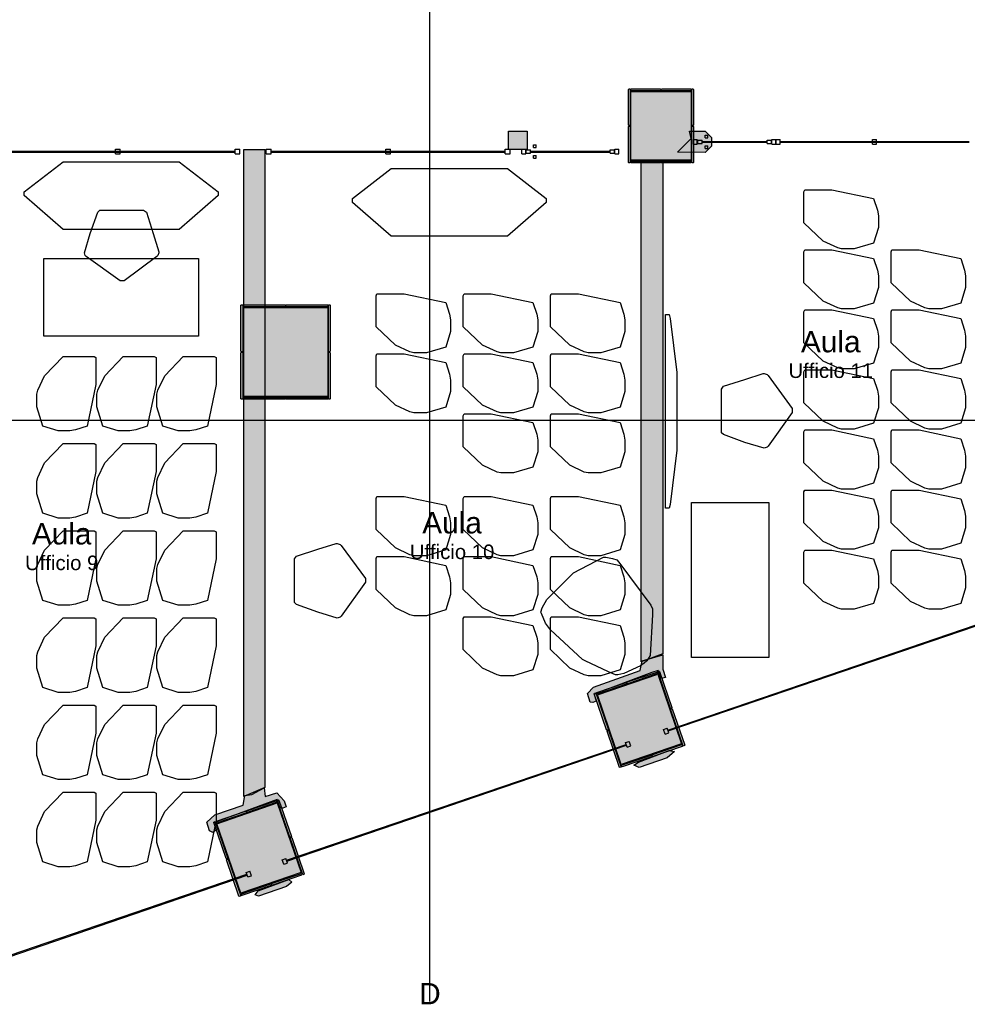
# Model space of a CAD drawing. Header units: millimetres. Extents: x -4985 to 43235, y -185 to 35000.
# Tile 8 of 13: x 17264 to 27048, y -30 to 10136. Entities that reach past the tile are written whole.
import ezdxf
from ezdxf.enums import TextEntityAlignment as Align

# ---------------------------------------------------------------- set-up
doc = ezdxf.new("R2010")
doc.units = ezdxf.units.MM
for name, color, linetype in [('A-ARREDI', 9, 'Continuous'), ('A-MURI-ESISTENTI', 7, 'Continuous'), ('A-MURI-NUOVI', 40, 'Continuous'), ('A-PARETI-VETRATE', 5, 'Continuous'), ('A-PILASTRI', 8, 'Continuous'), ('A-TESTI', 7, 'Continuous'), ('A-TRACCE-SEZIONI', 1, 'Continuous'), ('A-VETRINE', 4, 'Continuous')]:
    doc.layers.add(name, color=color, linetype=linetype)
doc.styles.add('VISIO', font='arial.ttf')

msp = doc.modelspace()

# ---------------------------------------------------------------- hatches: boundary and pattern name
at = {"layer": 'A-MURI-ESISTENTI'}
for points in [[(24340, 8765), (24055, 8770), (24195, 8910), (24180, 8985), (24340, 8985), (24405, 8920), (24405, 8830), (24340, 8765)], [(23180, 3085), (23155, 3090), (23125, 3180), (23190, 3245), (23670, 3415), (23690, 3515), (23905, 3580), (23905, 3430), (23930, 3345), (23890, 3335), (23857, 3415), (23790, 3395), (23196, 3173), (23215, 3100), (23180, 3085)], [(23660, 2415), (23605, 2440), (23653, 2471), (23971, 2589), (24025, 2580), (23950, 2515), (23660, 2415)], [(19260, 1745), (19225, 1760), (19195, 1850), (19280, 1925), (19570, 2025), (19590, 2125), (19660, 2135), (19790, 2205), (19800, 2115), (19920, 2155), (19995, 2070), (20015, 2010), (19980, 1995), (19955, 2000), (19924, 2085), (19268, 1844), (19295, 1770), (19260, 1745)], [(19730, 1085), (19695, 1100), (19725, 1141), (20042, 1260), (20075, 1230), (20020, 1185), (19730, 1085)]]:
    msp.add_hatch(color=7, dxfattribs=at).paths.add_polyline_path(points)
at = {"layer": 'A-MURI-NUOVI'}
for points in [[(22505, 8920), (22505, 8830), (22505, 8795), (22470, 8795), (22350, 8795), (22310, 8795), (22310, 8985), (22505, 8985), (22505, 8920)], [(19795, 2210), (19580, 2115), (19580, 8795), (19795, 8795), (19795, 2210)], [(23680, 3505), (23680, 8665), (23905, 8660), (23905, 3590), (23680, 3505)]]:
    msp.add_hatch(color=40, dxfattribs=at).paths.add_polyline_path(points)
at = {"layer": 'A-PILASTRI'}
for points in [[(23567, 9421), (23567, 9043), (23553, 9043), (23549, 9047), (23549, 9417), (23553, 9421), (23567, 9421)], [(23882, 9403), (23575, 9403), (23575, 9417), (23579, 9421), (23878, 9421), (23882, 9417), (23882, 9403)], [(24195, 9395), (24195, 8685), (23575, 8685), (23575, 9395), (24195, 9395)], [(24195, 9403), (23888, 9403), (23888, 9417), (23892, 9421), (24191, 9421), (24195, 9417), (24195, 9403)], [(24203, 9043), (24203, 9421), (24217, 9421), (24221, 9417), (24221, 9047), (24217, 9043), (24203, 9043)], [(23567, 9037), (23567, 8659), (23553, 8659), (23549, 8663), (23549, 9033), (23553, 9037), (23567, 9037)], [(24203, 8659), (24203, 9037), (24217, 9037), (24221, 9033), (24221, 8663), (24217, 8659), (24203, 8659)], [(23575, 8677), (23882, 8677), (23882, 8663), (23878, 8659), (23579, 8659), (23575, 8663), (23575, 8677)], [(23888, 8677), (24195, 8677), (24195, 8663), (24191, 8659), (23892, 8659), (23888, 8663), (23888, 8677)], [(19567, 7191), (19567, 6708), (19553, 6708), (19549, 6712), (19549, 7187), (19553, 7191), (19567, 7191)], [(20007, 7173), (19575, 7173), (19575, 7187), (19579, 7191), (20003, 7191), (20007, 7187), (20007, 7173)], [(20445, 7165), (20445, 6245), (19575, 6245), (19575, 7165), (20445, 7165)], [(20445, 7173), (20013, 7173), (20013, 7187), (20017, 7191), (20441, 7191), (20445, 7187), (20445, 7173)], [(20453, 6708), (20453, 7191), (20467, 7191), (20471, 7187), (20471, 6712), (20467, 6708), (20453, 6708)], [(19567, 6702), (19567, 6219), (19553, 6219), (19549, 6223), (19549, 6698), (19553, 6702), (19567, 6702)], [(20453, 6219), (20453, 6702), (20467, 6702), (20471, 6698), (20471, 6223), (20467, 6219), (20453, 6219)], [(19575, 6237), (20007, 6237), (20007, 6223), (20003, 6219), (19579, 6219), (19575, 6223), (19575, 6237)], [(20013, 6237), (20445, 6237), (20445, 6223), (20441, 6219), (20017, 6219), (20013, 6223), (20013, 6237)], [(23474, 2446), (23228, 3165), (23853, 3378), (24098, 2659), (23474, 2446)], [(23850, 3386), (23541, 3280), (23536, 3293), (23539, 3298), (23841, 3401), (23846, 3399), (23850, 3386)], [(23982, 3024), (23852, 3405), (23865, 3410), (23870, 3407), (23998, 3033), (23996, 3028), (23982, 3024)], [(23535, 3278), (23226, 3172), (23221, 3186), (23224, 3191), (23526, 3294), (23531, 3291), (23535, 3278)], [(23212, 3187), (23342, 2805), (23329, 2801), (23324, 2803), (23196, 3177), (23199, 3182), (23212, 3187)], [(24114, 2637), (23984, 3018), (23997, 3022), (24002, 3020), (24130, 2646), (24128, 2641), (24114, 2637)], [(23344, 2800), (23474, 2418), (23461, 2414), (23456, 2416), (23329, 2790), (23331, 2795), (23344, 2800)], [(23791, 2546), (24101, 2651), (24105, 2638), (24103, 2633), (23801, 2530), (23796, 2532), (23791, 2546)], [(23476, 2438), (23786, 2544), (23790, 2530), (23788, 2525), (23486, 2422), (23481, 2425), (23476, 2438)], [(19546, 1116), (19300, 1835), (19924, 2049), (20170, 1330), (19546, 1116)], [(19921, 2056), (19612, 1950), (19607, 1964), (19610, 1969), (19912, 2072), (19917, 2070), (19921, 2056)], [(20054, 1695), (19923, 2076), (19936, 2080), (19941, 2078), (20069, 1704), (20067, 1699), (20054, 1695)], [(19606, 1948), (19297, 1842), (19292, 1856), (19295, 1861), (19597, 1964), (19602, 1962), (19606, 1948)], [(19284, 1857), (19414, 1476), (19401, 1471), (19396, 1474), (19268, 1847), (19270, 1852), (19284, 1857)], [(20186, 1308), (20056, 1689), (20069, 1694), (20074, 1691), (20202, 1317), (20200, 1312), (20186, 1308)], [(19416, 1470), (19547, 1089), (19534, 1084), (19528, 1087), (19400, 1460), (19403, 1465), (19416, 1470)], [(19864, 1216), (20173, 1322), (20177, 1309), (20175, 1304), (19873, 1200), (19868, 1203), (19864, 1216)], [(19549, 1108), (19858, 1214), (19862, 1201), (19860, 1196), (19558, 1092), (19553, 1095), (19549, 1108)]]:
    msp.add_hatch(color=8, dxfattribs=at).paths.add_polyline_path(points)

# ---------------------------------------------------------------- linework, layer by layer
at = {"layer": 'A-ARREDI'}
for points in [[(18912, 8670), (19312, 8360), (19312, 8320), (18912, 7970), (17712, 7970), (17312, 8320), (17312, 8360), (17712, 8670), (18912, 8670)], [(18912, 8670), (19312, 8360), (19312, 8320), (18912, 7970), (17712, 7970), (17312, 8320), (17312, 8360), (17712, 8670), (18912, 8670)], [(22300, 8600), (22700, 8290), (22700, 8250), (22300, 7900), (21100, 7900), (20700, 8250), (20700, 8290), (21100, 8600), (22300, 8600)], [(22300, 8600), (22700, 8290), (22700, 8250), (22300, 7900), (21100, 7900), (20700, 8250), (20700, 8290), (21100, 8600), (22300, 8600)], [(26130, 7990), (26080, 7830), (25880, 7770), (25750, 7770), (25710, 7780), (25560, 7850), (25360, 8040), (25360, 8360), (25370, 8380), (25650, 8380), (26080, 8290), (26120, 8170), (26130, 8110), (26130, 7990)], [(26130, 7990), (26080, 7830), (25880, 7770), (25750, 7770), (25710, 7780), (25560, 7850), (25360, 8040), (25360, 8360), (25370, 8380), (25650, 8380), (26080, 8290), (26120, 8170), (26130, 8110), (26130, 7990)], [(18542, 8170), (18572, 8150), (18642, 7930), (18702, 7740), (18702, 7730), (18692, 7700), (18682, 7690), (18342, 7440), (18302, 7440), (17952, 7690), (17942, 7700), (17932, 7730), (17992, 7930), (18072, 8150), (18092, 8170), (18542, 8170)], [(18542, 8170), (18572, 8150), (18642, 7930), (18702, 7740), (18702, 7730), (18692, 7700), (18682, 7690), (18342, 7440), (18302, 7440), (17952, 7690), (17942, 7700), (17932, 7730), (17992, 7930), (18072, 8150), (18092, 8170), (18542, 8170)], [(26130, 7370), (26080, 7210), (25880, 7150), (25750, 7150), (25710, 7160), (25560, 7230), (25360, 7420), (25360, 7740), (25370, 7760), (25650, 7760), (26080, 7670), (26120, 7550), (26130, 7490), (26130, 7370)], [(26130, 7370), (26080, 7210), (25880, 7150), (25750, 7150), (25710, 7160), (25560, 7230), (25360, 7420), (25360, 7740), (25370, 7760), (25650, 7760), (26080, 7670), (26120, 7550), (26130, 7490), (26130, 7370)], [(27030, 7370), (26980, 7210), (26780, 7150), (26650, 7150), (26610, 7160), (26460, 7230), (26260, 7420), (26260, 7740), (26270, 7760), (26550, 7760), (26980, 7670), (27020, 7550), (27030, 7490), (27030, 7370)], [(27030, 7370), (26980, 7210), (26780, 7150), (26650, 7150), (26610, 7160), (26460, 7230), (26260, 7420), (26260, 7740), (26270, 7760), (26550, 7760), (26980, 7670), (27020, 7550), (27030, 7490), (27030, 7370)], [(19112, 7670), (19112, 6870), (17512, 6870), (17512, 7670), (19112, 7670)], [(19112, 7670), (19112, 6870), (17512, 6870), (17512, 7670), (19112, 7670)], [(21713, 6916), (21663, 6756), (21463, 6696), (21333, 6696), (21293, 6706), (21143, 6776), (20943, 6966), (20943, 7286), (20953, 7306), (21233, 7306), (21663, 7216), (21703, 7096), (21713, 7036), (21713, 6916)], [(21713, 6916), (21663, 6756), (21463, 6696), (21333, 6696), (21293, 6706), (21143, 6776), (20943, 6966), (20943, 7286), (20953, 7306), (21233, 7306), (21663, 7216), (21703, 7096), (21713, 7036), (21713, 6916)], [(22613, 6916), (22563, 6756), (22363, 6696), (22233, 6696), (22193, 6706), (22043, 6776), (21843, 6966), (21843, 7286), (21853, 7306), (22133, 7306), (22563, 7216), (22603, 7096), (22613, 7036), (22613, 6916)], [(22613, 6916), (22563, 6756), (22363, 6696), (22233, 6696), (22193, 6706), (22043, 6776), (21843, 6966), (21843, 7286), (21853, 7306), (22133, 7306), (22563, 7216), (22603, 7096), (22613, 7036), (22613, 6916)], [(23513, 6916), (23463, 6756), (23263, 6696), (23133, 6696), (23093, 6706), (22943, 6776), (22743, 6966), (22743, 7286), (22753, 7306), (23033, 7306), (23463, 7216), (23503, 7096), (23513, 7036), (23513, 6916)], [(23513, 6916), (23463, 6756), (23263, 6696), (23133, 6696), (23093, 6706), (22943, 6776), (22743, 6966), (22743, 7286), (22753, 7306), (23033, 7306), (23463, 7216), (23503, 7096), (23513, 7036), (23513, 6916)], [(26130, 6750), (26080, 6590), (25880, 6530), (25750, 6530), (25710, 6540), (25560, 6610), (25360, 6800), (25360, 7120), (25370, 7140), (25650, 7140), (26080, 7050), (26120, 6930), (26130, 6870), (26130, 6750)], [(26130, 6750), (26080, 6590), (25880, 6530), (25750, 6530), (25710, 6540), (25560, 6610), (25360, 6800), (25360, 7120), (25370, 7140), (25650, 7140), (26080, 7050), (26120, 6930), (26130, 6870), (26130, 6750)], [(27030, 6750), (26980, 6590), (26780, 6530), (26650, 6530), (26610, 6540), (26460, 6610), (26260, 6800), (26260, 7120), (26270, 7140), (26550, 7140), (26980, 7050), (27020, 6930), (27030, 6870), (27030, 6750)], [(27030, 6750), (26980, 6590), (26780, 6530), (26650, 6530), (26610, 6540), (26460, 6610), (26260, 6800), (26260, 7120), (26270, 7140), (26550, 7140), (26980, 7050), (27020, 6930), (27030, 6870), (27030, 6750)], [(23930, 7092), (23970, 7092), (23980, 7052), (24050, 6492), (24050, 5692), (23980, 5132), (23970, 5092), (23930, 5092), (23930, 7092)], [(23930, 7092), (23970, 7092), (23980, 7052), (24050, 6492), (24050, 5692), (23980, 5132), (23970, 5092), (23930, 5092), (23930, 7092)], [(17662, 5890), (17502, 5940), (17442, 6140), (17442, 6270), (17452, 6310), (17522, 6460), (17712, 6660), (18032, 6660), (18052, 6650), (18052, 6370), (17962, 5940), (17842, 5900), (17782, 5890), (17662, 5890)], [(17662, 5890), (17502, 5940), (17442, 6140), (17442, 6270), (17452, 6310), (17522, 6460), (17712, 6660), (18032, 6660), (18052, 6650), (18052, 6370), (17962, 5940), (17842, 5900), (17782, 5890), (17662, 5890)], [(18282, 5890), (18122, 5940), (18062, 6140), (18062, 6270), (18072, 6310), (18142, 6460), (18332, 6660), (18652, 6660), (18672, 6650), (18672, 6370), (18582, 5940), (18462, 5900), (18402, 5890), (18282, 5890)], [(18282, 5890), (18122, 5940), (18062, 6140), (18062, 6270), (18072, 6310), (18142, 6460), (18332, 6660), (18652, 6660), (18672, 6650), (18672, 6370), (18582, 5940), (18462, 5900), (18402, 5890), (18282, 5890)], [(18902, 5890), (18742, 5940), (18682, 6140), (18682, 6270), (18692, 6310), (18762, 6460), (18952, 6660), (19272, 6660), (19292, 6650), (19292, 6370), (19202, 5940), (19082, 5900), (19022, 5890), (18902, 5890)], [(18902, 5890), (18742, 5940), (18682, 6140), (18682, 6270), (18692, 6310), (18762, 6460), (18952, 6660), (19272, 6660), (19292, 6650), (19292, 6370), (19202, 5940), (19082, 5900), (19022, 5890), (18902, 5890)], [(21713, 6296), (21663, 6136), (21463, 6076), (21333, 6076), (21293, 6086), (21143, 6156), (20943, 6346), (20943, 6666), (20953, 6686), (21233, 6686), (21663, 6596), (21703, 6476), (21713, 6416), (21713, 6296)], [(21713, 6296), (21663, 6136), (21463, 6076), (21333, 6076), (21293, 6086), (21143, 6156), (20943, 6346), (20943, 6666), (20953, 6686), (21233, 6686), (21663, 6596), (21703, 6476), (21713, 6416), (21713, 6296)], [(22613, 6296), (22563, 6136), (22363, 6076), (22233, 6076), (22193, 6086), (22043, 6156), (21843, 6346), (21843, 6666), (21853, 6686), (22133, 6686), (22563, 6596), (22603, 6476), (22613, 6416), (22613, 6296)], [(22613, 6296), (22563, 6136), (22363, 6076), (22233, 6076), (22193, 6086), (22043, 6156), (21843, 6346), (21843, 6666), (21853, 6686), (22133, 6686), (22563, 6596), (22603, 6476), (22613, 6416), (22613, 6296)], [(23513, 6296), (23463, 6136), (23263, 6076), (23133, 6076), (23093, 6086), (22943, 6156), (22743, 6346), (22743, 6666), (22753, 6686), (23033, 6686), (23463, 6596), (23503, 6476), (23513, 6416), (23513, 6296)], [(23513, 6296), (23463, 6136), (23263, 6076), (23133, 6076), (23093, 6086), (22943, 6156), (22743, 6346), (22743, 6666), (22753, 6686), (23033, 6686), (23463, 6596), (23503, 6476), (23513, 6416), (23513, 6296)], [(26130, 6130), (26080, 5970), (25880, 5910), (25750, 5910), (25710, 5920), (25560, 5990), (25360, 6180), (25360, 6500), (25370, 6520), (25650, 6520), (26080, 6430), (26120, 6310), (26130, 6250), (26130, 6130)], [(26130, 6130), (26080, 5970), (25880, 5910), (25750, 5910), (25710, 5920), (25560, 5990), (25360, 6180), (25360, 6500), (25370, 6520), (25650, 6520), (26080, 6430), (26120, 6310), (26130, 6250), (26130, 6130)], [(27030, 6130), (26980, 5970), (26780, 5910), (26650, 5910), (26610, 5920), (26460, 5990), (26260, 6180), (26260, 6500), (26270, 6520), (26550, 6520), (26980, 6430), (27020, 6310), (27030, 6250), (27030, 6130)], [(27030, 6130), (26980, 5970), (26780, 5910), (26650, 5910), (26610, 5920), (26460, 5990), (26260, 6180), (26260, 6500), (26270, 6520), (26550, 6520), (26980, 6430), (27020, 6310), (27030, 6250), (27030, 6130)], [(24510, 6322), (24530, 6352), (24750, 6422), (24940, 6482), (24950, 6482), (24980, 6472), (24990, 6462), (25240, 6122), (25240, 6082), (24990, 5732), (24980, 5722), (24950, 5712), (24750, 5772), (24530, 5852), (24510, 5872), (24510, 6322)], [(24510, 6322), (24530, 6352), (24750, 6422), (24940, 6482), (24950, 6482), (24980, 6472), (24990, 6462), (25240, 6122), (25240, 6082), (24990, 5732), (24980, 5722), (24950, 5712), (24750, 5772), (24530, 5852), (24510, 5872), (24510, 6322)], [(22613, 5676), (22563, 5516), (22363, 5456), (22233, 5456), (22193, 5466), (22043, 5536), (21843, 5726), (21843, 6046), (21853, 6066), (22133, 6066), (22563, 5976), (22603, 5856), (22613, 5796), (22613, 5676)], [(22613, 5676), (22563, 5516), (22363, 5456), (22233, 5456), (22193, 5466), (22043, 5536), (21843, 5726), (21843, 6046), (21853, 6066), (22133, 6066), (22563, 5976), (22603, 5856), (22613, 5796), (22613, 5676)], [(23513, 5676), (23463, 5516), (23263, 5456), (23133, 5456), (23093, 5466), (22943, 5536), (22743, 5726), (22743, 6046), (22753, 6066), (23033, 6066), (23463, 5976), (23503, 5856), (23513, 5796), (23513, 5676)], [(23513, 5676), (23463, 5516), (23263, 5456), (23133, 5456), (23093, 5466), (22943, 5536), (22743, 5726), (22743, 6046), (22753, 6066), (23033, 6066), (23463, 5976), (23503, 5856), (23513, 5796), (23513, 5676)], [(26130, 5510), (26080, 5350), (25880, 5290), (25750, 5290), (25710, 5300), (25560, 5370), (25360, 5560), (25360, 5880), (25370, 5900), (25650, 5900), (26080, 5810), (26120, 5690), (26130, 5630), (26130, 5510)], [(26130, 5510), (26080, 5350), (25880, 5290), (25750, 5290), (25710, 5300), (25560, 5370), (25360, 5560), (25360, 5880), (25370, 5900), (25650, 5900), (26080, 5810), (26120, 5690), (26130, 5630), (26130, 5510)], [(27030, 5510), (26980, 5350), (26780, 5290), (26650, 5290), (26610, 5300), (26460, 5370), (26260, 5560), (26260, 5880), (26270, 5900), (26550, 5900), (26980, 5810), (27020, 5690), (27030, 5630), (27030, 5510)], [(27030, 5510), (26980, 5350), (26780, 5290), (26650, 5290), (26610, 5300), (26460, 5370), (26260, 5560), (26260, 5880), (26270, 5900), (26550, 5900), (26980, 5810), (27020, 5690), (27030, 5630), (27030, 5510)], [(17662, 4990), (17502, 5040), (17442, 5240), (17442, 5370), (17452, 5410), (17522, 5560), (17712, 5760), (18032, 5760), (18052, 5750), (18052, 5470), (17962, 5040), (17842, 5000), (17782, 4990), (17662, 4990)], [(17662, 4990), (17502, 5040), (17442, 5240), (17442, 5370), (17452, 5410), (17522, 5560), (17712, 5760), (18032, 5760), (18052, 5750), (18052, 5470), (17962, 5040), (17842, 5000), (17782, 4990), (17662, 4990)], [(18282, 4990), (18122, 5040), (18062, 5240), (18062, 5370), (18072, 5410), (18142, 5560), (18332, 5760), (18652, 5760), (18672, 5750), (18672, 5470), (18582, 5040), (18462, 5000), (18402, 4990), (18282, 4990)], [(18282, 4990), (18122, 5040), (18062, 5240), (18062, 5370), (18072, 5410), (18142, 5560), (18332, 5760), (18652, 5760), (18672, 5750), (18672, 5470), (18582, 5040), (18462, 5000), (18402, 4990), (18282, 4990)], [(18902, 4990), (18742, 5040), (18682, 5240), (18682, 5370), (18692, 5410), (18762, 5560), (18952, 5760), (19272, 5760), (19292, 5750), (19292, 5470), (19202, 5040), (19082, 5000), (19022, 4990), (18902, 4990)], [(18902, 4990), (18742, 5040), (18682, 5240), (18682, 5370), (18692, 5410), (18762, 5560), (18952, 5760), (19272, 5760), (19292, 5750), (19292, 5470), (19202, 5040), (19082, 5000), (19022, 4990), (18902, 4990)], [(21713, 4822), (21663, 4662), (21463, 4602), (21333, 4602), (21293, 4612), (21143, 4682), (20943, 4872), (20943, 5192), (20953, 5212), (21233, 5212), (21663, 5122), (21703, 5002), (21713, 4942), (21713, 4822)], [(21713, 4822), (21663, 4662), (21463, 4602), (21333, 4602), (21293, 4612), (21143, 4682), (20943, 4872), (20943, 5192), (20953, 5212), (21233, 5212), (21663, 5122), (21703, 5002), (21713, 4942), (21713, 4822)], [(22613, 4822), (22563, 4662), (22363, 4602), (22233, 4602), (22193, 4612), (22043, 4682), (21843, 4872), (21843, 5192), (21853, 5212), (22133, 5212), (22563, 5122), (22603, 5002), (22613, 4942), (22613, 4822)], [(22613, 4822), (22563, 4662), (22363, 4602), (22233, 4602), (22193, 4612), (22043, 4682), (21843, 4872), (21843, 5192), (21853, 5212), (22133, 5212), (22563, 5122), (22603, 5002), (22613, 4942), (22613, 4822)], [(23513, 4822), (23463, 4662), (23263, 4602), (23133, 4602), (23093, 4612), (22943, 4682), (22743, 4872), (22743, 5192), (22753, 5212), (23033, 5212), (23463, 5122), (23503, 5002), (23513, 4942), (23513, 4822)], [(23513, 4822), (23463, 4662), (23263, 4602), (23133, 4602), (23093, 4612), (22943, 4682), (22743, 4872), (22743, 5192), (22753, 5212), (23033, 5212), (23463, 5122), (23503, 5002), (23513, 4942), (23513, 4822)], [(26130, 4890), (26080, 4730), (25880, 4670), (25750, 4670), (25710, 4680), (25560, 4750), (25360, 4940), (25360, 5260), (25370, 5280), (25650, 5280), (26080, 5190), (26120, 5070), (26130, 5010), (26130, 4890)], [(26130, 4890), (26080, 4730), (25880, 4670), (25750, 4670), (25710, 4680), (25560, 4750), (25360, 4940), (25360, 5260), (25370, 5280), (25650, 5280), (26080, 5190), (26120, 5070), (26130, 5010), (26130, 4890)], [(27030, 4890), (26980, 4730), (26780, 4670), (26650, 4670), (26610, 4680), (26460, 4750), (26260, 4940), (26260, 5260), (26270, 5280), (26550, 5280), (26980, 5190), (27020, 5070), (27030, 5010), (27030, 4890)], [(27030, 4890), (26980, 4730), (26780, 4670), (26650, 4670), (26610, 4680), (26460, 4750), (26260, 4940), (26260, 5260), (26270, 5280), (26550, 5280), (26980, 5190), (27020, 5070), (27030, 5010), (27030, 4890)], [(24200, 5150), (25000, 5150), (25000, 3550), (24200, 3550), (24200, 5150)], [(24200, 5150), (25000, 5150), (25000, 3550), (24200, 3550), (24200, 5150)], [(17662, 4090), (17502, 4140), (17442, 4340), (17442, 4470), (17452, 4510), (17522, 4660), (17712, 4860), (18032, 4860), (18052, 4850), (18052, 4570), (17962, 4140), (17842, 4100), (17782, 4090), (17662, 4090)], [(17662, 4090), (17502, 4140), (17442, 4340), (17442, 4470), (17452, 4510), (17522, 4660), (17712, 4860), (18032, 4860), (18052, 4850), (18052, 4570), (17962, 4140), (17842, 4100), (17782, 4090), (17662, 4090)], [(18282, 4090), (18122, 4140), (18062, 4340), (18062, 4470), (18072, 4510), (18142, 4660), (18332, 4860), (18652, 4860), (18672, 4850), (18672, 4570), (18582, 4140), (18462, 4100), (18402, 4090), (18282, 4090)], [(18282, 4090), (18122, 4140), (18062, 4340), (18062, 4470), (18072, 4510), (18142, 4660), (18332, 4860), (18652, 4860), (18672, 4850), (18672, 4570), (18582, 4140), (18462, 4100), (18402, 4090), (18282, 4090)], [(18902, 4090), (18742, 4140), (18682, 4340), (18682, 4470), (18692, 4510), (18762, 4660), (18952, 4860), (19272, 4860), (19292, 4850), (19292, 4570), (19202, 4140), (19082, 4100), (19022, 4090), (18902, 4090)], [(18902, 4090), (18742, 4140), (18682, 4340), (18682, 4470), (18692, 4510), (18762, 4660), (18952, 4860), (19272, 4860), (19292, 4850), (19292, 4570), (19202, 4140), (19082, 4100), (19022, 4090), (18902, 4090)], [(20103, 4568), (20123, 4598), (20343, 4668), (20533, 4728), (20543, 4728), (20573, 4718), (20583, 4708), (20833, 4368), (20833, 4328), (20583, 3978), (20573, 3968), (20543, 3958), (20343, 4018), (20123, 4098), (20103, 4118), (20103, 4568)], [(20103, 4568), (20123, 4598), (20343, 4668), (20533, 4728), (20543, 4728), (20573, 4718), (20583, 4708), (20833, 4368), (20833, 4328), (20583, 3978), (20573, 3968), (20543, 3958), (20343, 4018), (20123, 4098), (20103, 4118), (20103, 4568)], [(21713, 4202), (21663, 4042), (21463, 3982), (21333, 3982), (21293, 3992), (21143, 4062), (20943, 4252), (20943, 4572), (20953, 4592), (21233, 4592), (21663, 4502), (21703, 4382), (21713, 4322), (21713, 4202)], [(21713, 4202), (21663, 4042), (21463, 3982), (21333, 3982), (21293, 3992), (21143, 4062), (20943, 4252), (20943, 4572), (20953, 4592), (21233, 4592), (21663, 4502), (21703, 4382), (21713, 4322), (21713, 4202)], [(22613, 4202), (22563, 4042), (22363, 3982), (22233, 3982), (22193, 3992), (22043, 4062), (21843, 4252), (21843, 4572), (21853, 4592), (22133, 4592), (22563, 4502), (22603, 4382), (22613, 4322), (22613, 4202)], [(22613, 4202), (22563, 4042), (22363, 3982), (22233, 3982), (22193, 3992), (22043, 4062), (21843, 4252), (21843, 4572), (21853, 4592), (22133, 4592), (22563, 4502), (22603, 4382), (22613, 4322), (22613, 4202)], [(23075, 3531), (22744, 3837), (22693, 3904), (22650, 4005), (22646, 4020), (22659, 4064), (22708, 4149), (22981, 4424), (23291, 4587), (23316, 4586), (23384, 4572), (23428, 4560), (23451, 4534), (23779, 4090), (23796, 4054), (23798, 3990), (23772, 3573), (23739, 3516), (23713, 3493), (23672, 3466), (23500, 3387), (23440, 3371), (23415, 3373), (23343, 3402), (23104, 3515), (23075, 3531)], [(23075, 3531), (22744, 3837), (22693, 3904), (22650, 4005), (22646, 4020), (22659, 4064), (22708, 4149), (22981, 4424), (23291, 4587), (23316, 4586), (23384, 4572), (23428, 4560), (23451, 4534), (23779, 4090), (23796, 4054), (23798, 3990), (23772, 3573), (23739, 3516), (23713, 3493), (23672, 3466), (23500, 3387), (23440, 3371), (23415, 3373), (23343, 3402), (23104, 3515), (23075, 3531)], [(23513, 4202), (23463, 4042), (23263, 3982), (23133, 3982), (23093, 3992), (22943, 4062), (22743, 4252), (22743, 4572), (22753, 4592), (23033, 4592), (23463, 4502), (23503, 4382), (23513, 4322), (23513, 4202)], [(23513, 4202), (23463, 4042), (23263, 3982), (23133, 3982), (23093, 3992), (22943, 4062), (22743, 4252), (22743, 4572), (22753, 4592), (23033, 4592), (23463, 4502), (23503, 4382), (23513, 4322), (23513, 4202)], [(26130, 4270), (26080, 4110), (25880, 4050), (25750, 4050), (25710, 4060), (25560, 4130), (25360, 4320), (25360, 4640), (25370, 4660), (25650, 4660), (26080, 4570), (26120, 4450), (26130, 4390), (26130, 4270)], [(26130, 4270), (26080, 4110), (25880, 4050), (25750, 4050), (25710, 4060), (25560, 4130), (25360, 4320), (25360, 4640), (25370, 4660), (25650, 4660), (26080, 4570), (26120, 4450), (26130, 4390), (26130, 4270)], [(27030, 4270), (26980, 4110), (26780, 4050), (26650, 4050), (26610, 4060), (26460, 4130), (26260, 4320), (26260, 4640), (26270, 4660), (26550, 4660), (26980, 4570), (27020, 4450), (27030, 4390), (27030, 4270)], [(27030, 4270), (26980, 4110), (26780, 4050), (26650, 4050), (26610, 4060), (26460, 4130), (26260, 4320), (26260, 4640), (26270, 4660), (26550, 4660), (26980, 4570), (27020, 4450), (27030, 4390), (27030, 4270)], [(22613, 3582), (22563, 3422), (22363, 3362), (22233, 3362), (22193, 3372), (22043, 3442), (21843, 3632), (21843, 3952), (21853, 3972), (22133, 3972), (22563, 3882), (22603, 3762), (22613, 3702), (22613, 3582)], [(22613, 3582), (22563, 3422), (22363, 3362), (22233, 3362), (22193, 3372), (22043, 3442), (21843, 3632), (21843, 3952), (21853, 3972), (22133, 3972), (22563, 3882), (22603, 3762), (22613, 3702), (22613, 3582)], [(23513, 3582), (23463, 3422), (23263, 3362), (23133, 3362), (23093, 3372), (22943, 3442), (22743, 3632), (22743, 3952), (22753, 3972), (23033, 3972), (23463, 3882), (23503, 3762), (23513, 3702), (23513, 3582)], [(23513, 3582), (23463, 3422), (23263, 3362), (23133, 3362), (23093, 3372), (22943, 3442), (22743, 3632), (22743, 3952), (22753, 3972), (23033, 3972), (23463, 3882), (23503, 3762), (23513, 3702), (23513, 3582)], [(17662, 3190), (17502, 3240), (17442, 3440), (17442, 3570), (17452, 3610), (17522, 3760), (17712, 3960), (18032, 3960), (18052, 3950), (18052, 3670), (17962, 3240), (17842, 3200), (17782, 3190), (17662, 3190)], [(17662, 3190), (17502, 3240), (17442, 3440), (17442, 3570), (17452, 3610), (17522, 3760), (17712, 3960), (18032, 3960), (18052, 3950), (18052, 3670), (17962, 3240), (17842, 3200), (17782, 3190), (17662, 3190)], [(18282, 3190), (18122, 3240), (18062, 3440), (18062, 3570), (18072, 3610), (18142, 3760), (18332, 3960), (18652, 3960), (18672, 3950), (18672, 3670), (18582, 3240), (18462, 3200), (18402, 3190), (18282, 3190)], [(18282, 3190), (18122, 3240), (18062, 3440), (18062, 3570), (18072, 3610), (18142, 3760), (18332, 3960), (18652, 3960), (18672, 3950), (18672, 3670), (18582, 3240), (18462, 3200), (18402, 3190), (18282, 3190)], [(18902, 3190), (18742, 3240), (18682, 3440), (18682, 3570), (18692, 3610), (18762, 3760), (18952, 3960), (19272, 3960), (19292, 3950), (19292, 3670), (19202, 3240), (19082, 3200), (19022, 3190), (18902, 3190)], [(18902, 3190), (18742, 3240), (18682, 3440), (18682, 3570), (18692, 3610), (18762, 3760), (18952, 3960), (19272, 3960), (19292, 3950), (19292, 3670), (19202, 3240), (19082, 3200), (19022, 3190), (18902, 3190)], [(17662, 2290), (17502, 2340), (17442, 2540), (17442, 2670), (17452, 2710), (17522, 2860), (17712, 3060), (18032, 3060), (18052, 3050), (18052, 2770), (17962, 2340), (17842, 2300), (17782, 2290), (17662, 2290)], [(17662, 2290), (17502, 2340), (17442, 2540), (17442, 2670), (17452, 2710), (17522, 2860), (17712, 3060), (18032, 3060), (18052, 3050), (18052, 2770), (17962, 2340), (17842, 2300), (17782, 2290), (17662, 2290)], [(18282, 2290), (18122, 2340), (18062, 2540), (18062, 2670), (18072, 2710), (18142, 2860), (18332, 3060), (18652, 3060), (18672, 3050), (18672, 2770), (18582, 2340), (18462, 2300), (18402, 2290), (18282, 2290)], [(18282, 2290), (18122, 2340), (18062, 2540), (18062, 2670), (18072, 2710), (18142, 2860), (18332, 3060), (18652, 3060), (18672, 3050), (18672, 2770), (18582, 2340), (18462, 2300), (18402, 2290), (18282, 2290)], [(18902, 2290), (18742, 2340), (18682, 2540), (18682, 2670), (18692, 2710), (18762, 2860), (18952, 3060), (19272, 3060), (19292, 3050), (19292, 2770), (19202, 2340), (19082, 2300), (19022, 2290), (18902, 2290)], [(18902, 2290), (18742, 2340), (18682, 2540), (18682, 2670), (18692, 2710), (18762, 2860), (18952, 3060), (19272, 3060), (19292, 3050), (19292, 2770), (19202, 2340), (19082, 2300), (19022, 2290), (18902, 2290)], [(17662, 1390), (17502, 1440), (17442, 1640), (17442, 1770), (17452, 1810), (17522, 1960), (17712, 2160), (18032, 2160), (18052, 2150), (18052, 1870), (17962, 1440), (17842, 1400), (17782, 1390), (17662, 1390)], [(17662, 1390), (17502, 1440), (17442, 1640), (17442, 1770), (17452, 1810), (17522, 1960), (17712, 2160), (18032, 2160), (18052, 2150), (18052, 1870), (17962, 1440), (17842, 1400), (17782, 1390), (17662, 1390)], [(18282, 1390), (18122, 1440), (18062, 1640), (18062, 1770), (18072, 1810), (18142, 1960), (18332, 2160), (18652, 2160), (18672, 2150), (18672, 1870), (18582, 1440), (18462, 1400), (18402, 1390), (18282, 1390)], [(18282, 1390), (18122, 1440), (18062, 1640), (18062, 1770), (18072, 1810), (18142, 1960), (18332, 2160), (18652, 2160), (18672, 2150), (18672, 1870), (18582, 1440), (18462, 1400), (18402, 1390), (18282, 1390)], [(18902, 1390), (18742, 1440), (18682, 1640), (18682, 1770), (18692, 1810), (18762, 1960), (18952, 2160), (19272, 2160), (19292, 2150), (19292, 1870), (19202, 1440), (19082, 1400), (19022, 1390), (18902, 1390)], [(18902, 1390), (18742, 1440), (18682, 1640), (18682, 1770), (18692, 1810), (18762, 1960), (18952, 2160), (19272, 2160), (19292, 2150), (19292, 1870), (19202, 1440), (19082, 1400), (19022, 1390), (18902, 1390)]]:
    msp.add_lwpolyline(points, close=True, dxfattribs=at)
at = {"layer": 'A-MURI-ESISTENTI'}
for points in [[(24340, 8765), (24055, 8770), (24195, 8910), (24180, 8985), (24340, 8985), (24405, 8920), (24405, 8830), (24340, 8765)], [(23180, 3085), (23155, 3090), (23125, 3180), (23190, 3245), (23670, 3415), (23690, 3515), (23905, 3580), (23905, 3430), (23930, 3345), (23890, 3335), (23857, 3415), (23790, 3395), (23196, 3173), (23215, 3100), (23180, 3085)], [(23660, 2415), (23605, 2440), (23653, 2471), (23971, 2589), (24025, 2580), (23950, 2515), (23660, 2415)], [(19260, 1745), (19225, 1760), (19195, 1850), (19280, 1925), (19570, 2025), (19590, 2125), (19660, 2135), (19790, 2205), (19800, 2115), (19920, 2155), (19995, 2070), (20015, 2010), (19980, 1995), (19955, 2000), (19924, 2085), (19268, 1844), (19295, 1770), (19260, 1745)], [(19730, 1085), (19695, 1100), (19725, 1141), (20042, 1260), (20075, 1230), (20020, 1185), (19730, 1085)]]:
    msp.add_lwpolyline(points, close=True, dxfattribs=at)
at = {"layer": 'A-MURI-NUOVI'}
for points in [[(22505, 8920), (22505, 8830), (22505, 8795), (22470, 8795), (22350, 8795), (22310, 8795), (22310, 8985), (22505, 8985), (22505, 8920)], [(19795, 2210), (19580, 2115), (19580, 8795), (19795, 8795), (19795, 2210)], [(23680, 3505), (23680, 8665), (23905, 8660), (23905, 3590), (23680, 3505)]]:
    msp.add_lwpolyline(points, close=True, dxfattribs=at)
at = {"layer": 'A-PARETI-VETRATE'}
for p, q in [((24220, 8900), (24260, 8900)), ((24220, 8850), (24220, 8900)), ((24220, 8850), (24260, 8850)), ((24260, 8850), (24260, 8900)), ((24264, 8891), (24309, 8891)), ((24264, 8859), (24264, 8891)), ((24264, 8859), (24309, 8859)), ((24309, 8859), (24309, 8891)), ((24309, 8880), (24981, 8880)), ((24309, 8870), (24309, 8880)), ((24309, 8870), (24981, 8870)), ((24340, 8944), (24368, 8944)), ((24340, 8916), (24340, 8944)), ((24340, 8916), (24368, 8916)), ((24368, 8916), (24368, 8944)), ((24981, 8891), (25026, 8891)), ((24981, 8859), (24981, 8891)), ((24981, 8870), (24981, 8880)), ((24981, 8859), (25026, 8859)), ((25026, 8859), (25026, 8891)), ((25030, 8900), (25070, 8900)), ((25030, 8850), (25030, 8900)), ((25030, 8850), (25070, 8850)), ((25070, 8850), (25070, 8900)), ((25075, 8900), (25115, 8900)), ((25075, 8850), (25075, 8900)), ((25075, 8850), (25115, 8850)), ((25115, 8850), (25115, 8900)), ((25115, 8880), (27065, 8880)), ((25115, 8870), (25115, 8880)), ((25115, 8870), (27065, 8870)), ((26070, 8900), (26110, 8900)), ((26070, 8850), (26070, 8900)), ((26070, 8850), (26110, 8850)), ((26110, 8850), (26110, 8900)), ((17070, 8780), (19488, 8780)), ((17070, 8770), (19488, 8770)), ((18254, 8800), (18303, 8800)), ((18254, 8750), (18254, 8800)), ((18254, 8750), (18303, 8750)), ((18303, 8750), (18303, 8800)), ((19488, 8800), (19537, 8800)), ((19488, 8750), (19488, 8800)), ((19488, 8770), (19488, 8780)), ((19488, 8750), (19537, 8750)), ((19537, 8750), (19537, 8800)), ((19810, 8800), (19860, 8800)), ((19810, 8750), (19810, 8800)), ((19810, 8750), (19860, 8750)), ((19860, 8750), (19860, 8800)), ((19860, 8780), (22278, 8780)), ((19860, 8770), (19860, 8780)), ((19860, 8770), (22278, 8770)), ((21044, 8800), (21093, 8800)), ((21044, 8750), (21044, 8800)), ((21044, 8750), (21093, 8750)), ((21093, 8750), (21093, 8800)), ((22278, 8800), (22327, 8800)), ((22278, 8750), (22278, 8800)), ((22278, 8770), (22278, 8780)), ((22278, 8750), (22327, 8750)), ((22327, 8750), (22327, 8800)), ((22450, 8800), (22490, 8800)), ((22450, 8750), (22450, 8800)), ((22450, 8750), (22490, 8750)), ((22490, 8750), (22490, 8800)), ((22494, 8791), (22539, 8791)), ((22494, 8759), (22494, 8791)), ((22494, 8759), (22539, 8759)), ((22539, 8759), (22539, 8791)), ((22539, 8780), (23361, 8780)), ((22539, 8770), (22539, 8780)), ((22539, 8770), (23361, 8770)), ((22570, 8844), (22598, 8844)), ((22570, 8816), (22570, 8844)), ((22570, 8816), (22598, 8816)), ((22598, 8816), (22598, 8844)), ((23361, 8791), (23406, 8791)), ((23361, 8759), (23361, 8791)), ((23361, 8770), (23361, 8780)), ((23361, 8759), (23406, 8759)), ((23406, 8759), (23406, 8791)), ((23410, 8800), (23450, 8800)), ((23410, 8750), (23410, 8800)), ((23410, 8750), (23450, 8750)), ((23450, 8750), (23450, 8800)), ((24340, 8834), (24368, 8834)), ((24340, 8806), (24340, 8834)), ((24340, 8806), (24368, 8806)), ((24368, 8806), (24368, 8834)), ((22570, 8734), (22598, 8734)), ((22570, 8706), (22570, 8734)), ((22570, 8706), (22598, 8706)), ((22598, 8706), (22598, 8734))]:
    msp.add_line(p, q, dxfattribs=at)
at = {"layer": 'A-PILASTRI'}
for points in [[(23567, 9421), (23567, 9043), (23553, 9043), (23549, 9047), (23549, 9417), (23553, 9421), (23567, 9421)], [(23882, 9403), (23575, 9403), (23575, 9417), (23579, 9421), (23878, 9421), (23882, 9417), (23882, 9403)], [(24195, 9395), (24195, 8685), (23575, 8685), (23575, 9395), (24195, 9395)], [(24195, 9403), (23888, 9403), (23888, 9417), (23892, 9421), (24191, 9421), (24195, 9417), (24195, 9403)], [(24203, 9043), (24203, 9421), (24217, 9421), (24221, 9417), (24221, 9047), (24217, 9043), (24203, 9043)], [(23567, 9037), (23567, 8659), (23553, 8659), (23549, 8663), (23549, 9033), (23553, 9037), (23567, 9037)], [(24203, 8659), (24203, 9037), (24217, 9037), (24221, 9033), (24221, 8663), (24217, 8659), (24203, 8659)], [(23575, 8677), (23882, 8677), (23882, 8663), (23878, 8659), (23579, 8659), (23575, 8663), (23575, 8677)], [(23888, 8677), (24195, 8677), (24195, 8663), (24191, 8659), (23892, 8659), (23888, 8663), (23888, 8677)], [(19567, 7191), (19567, 6708), (19553, 6708), (19549, 6712), (19549, 7187), (19553, 7191), (19567, 7191)], [(20007, 7173), (19575, 7173), (19575, 7187), (19579, 7191), (20003, 7191), (20007, 7187), (20007, 7173)], [(20445, 7165), (20445, 6245), (19575, 6245), (19575, 7165), (20445, 7165)], [(20445, 7173), (20013, 7173), (20013, 7187), (20017, 7191), (20441, 7191), (20445, 7187), (20445, 7173)], [(20453, 6708), (20453, 7191), (20467, 7191), (20471, 7187), (20471, 6712), (20467, 6708), (20453, 6708)], [(19567, 6702), (19567, 6219), (19553, 6219), (19549, 6223), (19549, 6698), (19553, 6702), (19567, 6702)], [(20453, 6219), (20453, 6702), (20467, 6702), (20471, 6698), (20471, 6223), (20467, 6219), (20453, 6219)], [(19575, 6237), (20007, 6237), (20007, 6223), (20003, 6219), (19579, 6219), (19575, 6223), (19575, 6237)], [(20013, 6237), (20445, 6237), (20445, 6223), (20441, 6219), (20017, 6219), (20013, 6223), (20013, 6237)], [(23474, 2446), (23228, 3165), (23853, 3378), (24098, 2659), (23474, 2446)], [(23850, 3386), (23541, 3280), (23536, 3293), (23539, 3298), (23841, 3401), (23846, 3399), (23850, 3386)], [(23982, 3024), (23852, 3405), (23865, 3410), (23870, 3407), (23998, 3033), (23996, 3028), (23982, 3024)], [(23535, 3278), (23226, 3172), (23221, 3186), (23224, 3191), (23526, 3294), (23531, 3291), (23535, 3278)], [(23212, 3187), (23342, 2805), (23329, 2801), (23324, 2803), (23196, 3177), (23199, 3182), (23212, 3187)], [(24114, 2637), (23984, 3018), (23997, 3022), (24002, 3020), (24130, 2646), (24128, 2641), (24114, 2637)], [(23344, 2800), (23474, 2418), (23461, 2414), (23456, 2416), (23329, 2790), (23331, 2795), (23344, 2800)], [(23791, 2546), (24101, 2651), (24105, 2638), (24103, 2633), (23801, 2530), (23796, 2532), (23791, 2546)], [(23476, 2438), (23786, 2544), (23790, 2530), (23788, 2525), (23486, 2422), (23481, 2425), (23476, 2438)], [(19546, 1116), (19300, 1835), (19924, 2049), (20170, 1330), (19546, 1116)], [(19921, 2056), (19612, 1950), (19607, 1964), (19610, 1969), (19912, 2072), (19917, 2070), (19921, 2056)], [(20054, 1695), (19923, 2076), (19936, 2080), (19941, 2078), (20069, 1704), (20067, 1699), (20054, 1695)], [(19606, 1948), (19297, 1842), (19292, 1856), (19295, 1861), (19597, 1964), (19602, 1962), (19606, 1948)], [(19284, 1857), (19414, 1476), (19401, 1471), (19396, 1474), (19268, 1847), (19270, 1852), (19284, 1857)], [(20186, 1308), (20056, 1689), (20069, 1694), (20074, 1691), (20202, 1317), (20200, 1312), (20186, 1308)], [(19416, 1470), (19547, 1089), (19534, 1084), (19528, 1087), (19400, 1460), (19403, 1465), (19416, 1470)], [(19864, 1216), (20173, 1322), (20177, 1309), (20175, 1304), (19873, 1200), (19868, 1203), (19864, 1216)], [(19549, 1108), (19858, 1214), (19862, 1201), (19860, 1196), (19558, 1092), (19553, 1095), (19549, 1108)]]:
    msp.add_lwpolyline(points, close=True, dxfattribs=at)
at = {"layer": 'A-TRACCE-SEZIONI'}
for p, q in [((21500, 0), (21500, 17500)), ((3000, 6000), (37000, 6000))]:
    msp.add_line(p, q, dxfattribs=at)
at = {"layer": 'A-VETRINE'}
for p, q in [((23956, 2802), (27420, 3984)), ((23960, 2792), (27424, 3974)), ((23912, 2808), (23950, 2821)), ((23928, 2760), (23912, 2808)), ((23928, 2760), (23966, 2773)), ((23966, 2773), (23950, 2821)), ((23960, 2792), (23956, 2802)), ((20019, 1457), (23527, 2653)), ((20022, 1448), (23530, 2644)), ((23520, 2672), (23558, 2685)), ((23536, 2625), (23520, 2672)), ((23530, 2644), (23527, 2653)), ((23574, 2638), (23558, 2685)), ((23536, 2625), (23574, 2638)), ((19975, 1463), (20013, 1476)), ((19991, 1416), (19975, 1463)), ((19991, 1416), (20029, 1429)), ((20029, 1429), (20013, 1476)), ((20022, 1448), (20019, 1457)), ((19603, 1332), (19641, 1345)), ((19619, 1285), (19603, 1332)), ((19657, 1298), (19641, 1345)), ((16604, 284), (19610, 1313)), ((16607, 274), (19613, 1304)), ((19613, 1304), (19610, 1313)), ((19619, 1285), (19657, 1298))]:
    msp.add_line(p, q, dxfattribs=at)

# ---------------------------------------------------------------- texts
at = {"layer": 'A-TESTI', "style": 'VISIO'}
for s, height, p in [('Aula', 220, (25638, 6812)), ('Ufficio 11', 150, (25638, 6512)), ('Aula', 220, (21728, 4942)), ('Aula', 220, (17698, 4828)), ('Ufficio 10', 150, (21728, 4642)), ('Ufficio 9', 150, (17698, 4528)), ('D', 220, (21500, 80))]:
    msp.add_text(s, height=height, dxfattribs=at).set_placement(p, align=Align.MIDDLE_CENTER)

doc.saveas('drawing.dxf')
